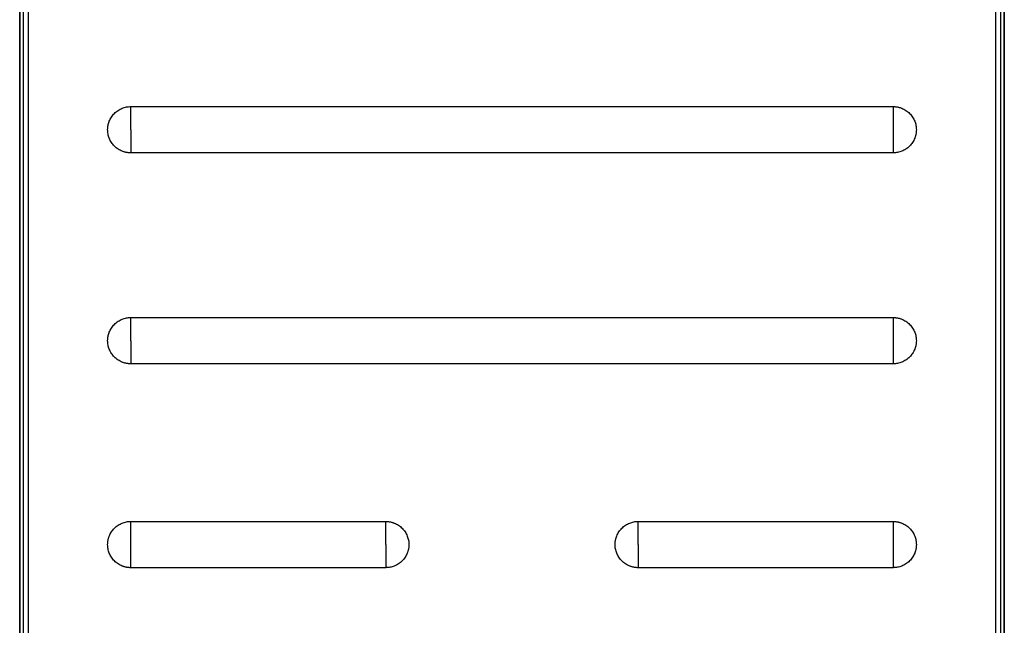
# Model space of a CAD drawing. Header units: millimetres. Extents: x 190.2 to 209.8, y 176 to 224.
# Tile 3 of 9: x 190.2 to 209.8, y 188 to 200. Entities that reach past the tile are written whole.
import ezdxf

# ---------------------------------------------------------------- set-up
doc = ezdxf.new("R2010")
doc.units = ezdxf.units.MM

msp = doc.modelspace()

# ---------------------------------------------------------------- linework, layer by layer
at = {"color": 7, "linetype": 'Continuous', "lineweight": 25}
for p, q in [((190.25, 183.796), (190.25, 207.549)), ((190.25, 207.539), (190.25, 183.61)), ((209.75, 183.61), (209.75, 207.539)), ((209.75, 207.531), (209.75, 183.796)), ((190.323, 178.599), (190.323, 205.954)), ((190.423, 178.599), (190.423, 205.954)), ((209.577, 205.954), (209.577, 178.599)), ((209.677, 205.954), (209.677, 178.599)), ((192.45, 198.277), (207.55, 198.277)), ((192.45, 197.819), (192.45, 198.277)), ((207.55, 198.277), (207.55, 197.819)), ((192.45, 197.819), (192.45, 197.361)), ((207.55, 197.819), (207.55, 197.361)), ((207.55, 197.361), (192.45, 197.361)), ((192.45, 194.097), (207.55, 194.097)), ((192.45, 193.639), (192.45, 194.097)), ((207.55, 194.097), (207.55, 193.639)), ((192.45, 193.639), (192.45, 193.181)), ((207.55, 193.639), (207.55, 193.181)), ((207.55, 193.181), (192.45, 193.181)), ((192.45, 190.057), (197.5, 190.057)), ((192.45, 189.599), (192.45, 190.057)), ((197.5, 189.599), (197.5, 190.057)), ((202.5, 190.057), (207.55, 190.057)), ((202.5, 189.599), (202.5, 190.057)), ((207.55, 190.057), (207.55, 189.599)), ((192.45, 189.141), (192.45, 189.599)), ((197.5, 189.599), (197.5, 189.141)), ((202.5, 189.599), (202.5, 189.141)), ((207.55, 189.599), (207.55, 189.141)), ((197.5, 189.141), (192.45, 189.141)), ((207.55, 189.141), (202.5, 189.141))]:
    msp.add_line(p, q, dxfattribs=at)
for points, knots in [([(191.992, 197.819), (191.992, 197.826), (191.992, 197.84), (191.994, 197.862), (191.996, 197.883), (192, 197.905), (192.004, 197.926), (192.01, 197.946), (192.016, 197.967), (192.027, 197.995), (192.042, 198.03), (192.066, 198.07), (192.094, 198.108), (192.125, 198.143), (192.161, 198.175), (192.199, 198.203), (192.239, 198.226), (192.28, 198.245), (192.322, 198.26), (192.364, 198.27), (192.407, 198.276), (192.436, 198.277), (192.45, 198.277)], [0, 0, 0, 0, 0.030233, 0.060268, 0.090169, 0.120005, 0.149844, 0.179752, 0.209798, 0.240047, 0.304323, 0.368671, 0.434315, 0.500032, 0.565676, 0.631394, 0.695669, 0.760018, 0.82027, 0.879991, 0.939721, 1, 1, 1, 1]), ([(207.55, 198.277), (207.557, 198.277), (207.572, 198.277), (207.593, 198.275), (207.615, 198.273), (207.636, 198.269), (207.657, 198.265), (207.678, 198.259), (207.698, 198.253), (207.726, 198.242), (207.761, 198.226), (207.801, 198.203), (207.839, 198.175), (207.875, 198.143), (207.906, 198.108), (207.934, 198.07), (207.958, 198.03), (207.976, 197.989), (207.991, 197.947), (208.001, 197.905), (208.007, 197.862), (208.008, 197.833), (208.008, 197.819)], [0, 0, 0, 0, 0.030233, 0.060268, 0.090169, 0.120005, 0.149844, 0.179752, 0.209798, 0.240047, 0.304323, 0.368671, 0.434315, 0.500032, 0.565676, 0.631394, 0.695669, 0.760018, 0.82027, 0.879991, 0.939721, 1, 1, 1, 1]), ([(192.45, 197.361), (192.443, 197.361), (192.428, 197.361), (192.407, 197.362), (192.385, 197.365), (192.364, 197.368), (192.343, 197.373), (192.322, 197.378), (192.302, 197.385), (192.274, 197.395), (192.239, 197.411), (192.199, 197.435), (192.161, 197.462), (192.125, 197.494), (192.094, 197.529), (192.066, 197.567), (192.042, 197.608), (192.024, 197.649), (192.009, 197.691), (191.999, 197.733), (191.993, 197.776), (191.992, 197.804), (191.992, 197.819)], [0, 0, 0, 0, 0.0302333, 0.0602677, 0.0901693, 0.1200055, 0.149844, 0.1797525, 0.2097981, 0.2400472, 0.3043227, 0.3686714, 0.4343146, 0.5000325, 0.5656757, 0.6313936, 0.6956691, 0.7600178, 0.8202698, 0.8799908, 0.9397209, 1, 1, 1, 1]), ([(208.008, 197.819), (208.008, 197.812), (208.008, 197.797), (208.006, 197.775), (208.004, 197.754), (208, 197.733), (207.996, 197.712), (207.99, 197.691), (207.984, 197.67), (207.973, 197.642), (207.958, 197.608), (207.934, 197.567), (207.906, 197.529), (207.875, 197.494), (207.839, 197.462), (207.801, 197.435), (207.761, 197.411), (207.72, 197.392), (207.678, 197.378), (207.636, 197.368), (207.593, 197.362), (207.564, 197.361), (207.55, 197.361)], [0, 0, 0, 0, 0.030233, 0.060268, 0.090169, 0.120005, 0.149844, 0.179752, 0.209798, 0.240047, 0.304323, 0.368671, 0.434315, 0.500032, 0.565676, 0.631394, 0.695669, 0.760018, 0.82027, 0.879991, 0.939721, 1, 1, 1, 1]), ([(191.992, 193.639), (191.992, 193.646), (191.992, 193.66), (191.994, 193.682), (191.996, 193.703), (192, 193.725), (192.004, 193.746), (192.01, 193.766), (192.016, 193.787), (192.027, 193.815), (192.042, 193.85), (192.066, 193.89), (192.094, 193.928), (192.125, 193.963), (192.161, 193.995), (192.199, 194.023), (192.239, 194.046), (192.28, 194.065), (192.322, 194.08), (192.364, 194.09), (192.407, 194.096), (192.436, 194.097), (192.45, 194.097)], [0, 0, 0, 0, 0.0302333, 0.0602677, 0.0901693, 0.1200055, 0.149844, 0.1797525, 0.2097981, 0.2400472, 0.3043227, 0.3686714, 0.4343146, 0.5000325, 0.5656757, 0.6313936, 0.6956691, 0.7600178, 0.8202698, 0.8799908, 0.9397209, 1, 1, 1, 1]), ([(207.55, 194.097), (207.557, 194.097), (207.572, 194.097), (207.593, 194.095), (207.615, 194.093), (207.636, 194.089), (207.657, 194.085), (207.678, 194.079), (207.698, 194.073), (207.726, 194.062), (207.761, 194.046), (207.801, 194.023), (207.839, 193.995), (207.875, 193.963), (207.906, 193.928), (207.934, 193.89), (207.958, 193.85), (207.976, 193.809), (207.991, 193.767), (208.001, 193.725), (208.007, 193.682), (208.008, 193.653), (208.008, 193.639)], [0, 0, 0, 0, 0.030233, 0.060268, 0.090169, 0.120005, 0.149844, 0.179752, 0.209798, 0.240047, 0.304323, 0.368671, 0.434315, 0.500032, 0.565676, 0.631394, 0.695669, 0.760018, 0.82027, 0.879991, 0.939721, 1, 1, 1, 1]), ([(192.45, 193.181), (192.443, 193.181), (192.428, 193.181), (192.407, 193.182), (192.385, 193.185), (192.364, 193.188), (192.343, 193.193), (192.322, 193.198), (192.302, 193.205), (192.274, 193.215), (192.239, 193.231), (192.199, 193.255), (192.161, 193.282), (192.125, 193.314), (192.094, 193.349), (192.066, 193.387), (192.042, 193.428), (192.024, 193.469), (192.009, 193.511), (191.999, 193.553), (191.993, 193.596), (191.992, 193.624), (191.992, 193.639)], [0, 0, 0, 0, 0.0302333, 0.0602677, 0.0901693, 0.1200055, 0.149844, 0.1797525, 0.2097981, 0.2400472, 0.3043227, 0.3686714, 0.4343146, 0.5000325, 0.5656757, 0.6313936, 0.6956691, 0.7600178, 0.8202698, 0.8799908, 0.9397209, 1, 1, 1, 1]), ([(208.008, 193.639), (208.008, 193.632), (208.008, 193.617), (208.006, 193.595), (208.004, 193.574), (208, 193.553), (207.996, 193.532), (207.99, 193.511), (207.984, 193.49), (207.973, 193.462), (207.958, 193.428), (207.934, 193.387), (207.906, 193.349), (207.875, 193.314), (207.839, 193.282), (207.801, 193.255), (207.761, 193.231), (207.72, 193.212), (207.678, 193.198), (207.636, 193.188), (207.593, 193.182), (207.564, 193.181), (207.55, 193.181)], [0, 0, 0, 0, 0.030233, 0.060268, 0.090169, 0.120005, 0.149844, 0.179752, 0.209798, 0.240047, 0.304323, 0.368671, 0.434315, 0.500032, 0.565676, 0.631394, 0.695669, 0.760018, 0.82027, 0.879991, 0.939721, 1, 1, 1, 1]), ([(191.992, 189.599), (191.992, 189.606), (191.992, 189.62), (191.994, 189.642), (191.996, 189.663), (192, 189.685), (192.004, 189.706), (192.01, 189.726), (192.016, 189.747), (192.027, 189.775), (192.042, 189.81), (192.066, 189.85), (192.094, 189.888), (192.125, 189.923), (192.161, 189.955), (192.199, 189.983), (192.239, 190.006), (192.28, 190.025), (192.322, 190.04), (192.364, 190.05), (192.407, 190.056), (192.436, 190.057), (192.45, 190.057)], [0, 0, 0, 0, 0.030233, 0.060268, 0.090169, 0.120005, 0.149844, 0.179752, 0.209798, 0.240047, 0.304323, 0.368671, 0.434315, 0.500032, 0.565676, 0.631394, 0.695669, 0.760018, 0.82027, 0.879991, 0.939721, 1, 1, 1, 1]), ([(197.5, 190.057), (197.507, 190.057), (197.522, 190.057), (197.543, 190.055), (197.565, 190.053), (197.586, 190.049), (197.607, 190.045), (197.628, 190.039), (197.648, 190.033), (197.676, 190.022), (197.711, 190.006), (197.751, 189.983), (197.789, 189.955), (197.825, 189.923), (197.856, 189.888), (197.884, 189.85), (197.908, 189.81), (197.926, 189.769), (197.941, 189.727), (197.951, 189.685), (197.957, 189.642), (197.958, 189.613), (197.958, 189.599)], [0, 0, 0, 0, 0.0302333, 0.0602677, 0.0901693, 0.1200055, 0.149844, 0.1797525, 0.2097981, 0.2400472, 0.3043227, 0.3686714, 0.4343146, 0.5000325, 0.5656757, 0.6313936, 0.6956691, 0.7600178, 0.8202698, 0.8799908, 0.9397209, 1, 1, 1, 1]), ([(202.042, 189.599), (202.042, 189.606), (202.042, 189.62), (202.044, 189.642), (202.046, 189.663), (202.05, 189.685), (202.054, 189.706), (202.06, 189.726), (202.066, 189.747), (202.077, 189.775), (202.092, 189.81), (202.116, 189.85), (202.144, 189.888), (202.175, 189.923), (202.211, 189.955), (202.249, 189.983), (202.289, 190.006), (202.33, 190.025), (202.372, 190.04), (202.414, 190.05), (202.457, 190.056), (202.486, 190.057), (202.5, 190.057)], [0, 0, 0, 0, 0.030233, 0.060268, 0.090169, 0.120005, 0.149844, 0.179752, 0.209798, 0.240047, 0.304323, 0.368671, 0.434315, 0.500032, 0.565676, 0.631394, 0.695669, 0.760018, 0.82027, 0.879991, 0.939721, 1, 1, 1, 1]), ([(207.55, 190.057), (207.557, 190.057), (207.572, 190.057), (207.593, 190.055), (207.615, 190.053), (207.636, 190.049), (207.657, 190.045), (207.678, 190.039), (207.698, 190.033), (207.726, 190.022), (207.761, 190.006), (207.801, 189.983), (207.839, 189.955), (207.875, 189.923), (207.906, 189.888), (207.934, 189.85), (207.958, 189.81), (207.976, 189.769), (207.991, 189.727), (208.001, 189.685), (208.007, 189.642), (208.008, 189.613), (208.008, 189.599)], [0, 0, 0, 0, 0.030233, 0.060268, 0.090169, 0.120005, 0.149844, 0.179752, 0.209798, 0.240047, 0.304323, 0.368671, 0.434315, 0.500032, 0.565676, 0.631394, 0.695669, 0.760018, 0.82027, 0.879991, 0.939721, 1, 1, 1, 1]), ([(192.45, 189.141), (192.443, 189.141), (192.428, 189.141), (192.407, 189.142), (192.385, 189.145), (192.364, 189.148), (192.343, 189.153), (192.322, 189.158), (192.302, 189.165), (192.274, 189.175), (192.239, 189.191), (192.199, 189.215), (192.161, 189.242), (192.125, 189.274), (192.094, 189.309), (192.066, 189.347), (192.042, 189.388), (192.024, 189.429), (192.009, 189.471), (191.999, 189.513), (191.993, 189.556), (191.992, 189.584), (191.992, 189.599)], [0, 0, 0, 0, 0.030233, 0.060268, 0.090169, 0.120005, 0.149844, 0.179752, 0.209798, 0.240047, 0.304323, 0.368671, 0.434315, 0.500032, 0.565676, 0.631394, 0.695669, 0.760018, 0.82027, 0.879991, 0.939721, 1, 1, 1, 1]), ([(197.958, 189.599), (197.958, 189.592), (197.958, 189.577), (197.956, 189.555), (197.954, 189.534), (197.95, 189.513), (197.946, 189.492), (197.94, 189.471), (197.934, 189.45), (197.923, 189.422), (197.908, 189.388), (197.884, 189.347), (197.856, 189.309), (197.825, 189.274), (197.789, 189.242), (197.751, 189.215), (197.711, 189.191), (197.67, 189.172), (197.628, 189.158), (197.586, 189.148), (197.543, 189.142), (197.514, 189.141), (197.5, 189.141)], [0, 0, 0, 0, 0.0302333, 0.0602677, 0.0901693, 0.1200055, 0.149844, 0.1797525, 0.2097981, 0.2400472, 0.3043227, 0.3686714, 0.4343146, 0.5000325, 0.5656757, 0.6313936, 0.6956691, 0.7600178, 0.8202698, 0.8799908, 0.9397209, 1, 1, 1, 1]), ([(202.5, 189.141), (202.493, 189.141), (202.478, 189.141), (202.457, 189.142), (202.435, 189.145), (202.414, 189.148), (202.393, 189.153), (202.372, 189.158), (202.352, 189.165), (202.324, 189.175), (202.289, 189.191), (202.249, 189.215), (202.211, 189.242), (202.175, 189.274), (202.144, 189.309), (202.116, 189.347), (202.092, 189.388), (202.074, 189.429), (202.059, 189.471), (202.049, 189.513), (202.043, 189.556), (202.042, 189.584), (202.042, 189.599)], [0, 0, 0, 0, 0.030233, 0.060268, 0.090169, 0.120005, 0.149844, 0.179752, 0.209798, 0.240047, 0.304323, 0.368671, 0.434315, 0.500032, 0.565676, 0.631394, 0.695669, 0.760018, 0.82027, 0.879991, 0.939721, 1, 1, 1, 1]), ([(208.008, 189.599), (208.008, 189.592), (208.008, 189.577), (208.006, 189.555), (208.004, 189.534), (208, 189.513), (207.996, 189.492), (207.99, 189.471), (207.984, 189.45), (207.973, 189.422), (207.958, 189.388), (207.934, 189.347), (207.906, 189.309), (207.875, 189.274), (207.839, 189.242), (207.801, 189.215), (207.761, 189.191), (207.72, 189.172), (207.678, 189.158), (207.636, 189.148), (207.593, 189.142), (207.564, 189.141), (207.55, 189.141)], [0, 0, 0, 0, 0.030233, 0.060268, 0.090169, 0.120005, 0.149844, 0.179752, 0.209798, 0.240047, 0.304323, 0.368671, 0.434315, 0.500032, 0.565676, 0.631394, 0.695669, 0.760018, 0.82027, 0.879991, 0.939721, 1, 1, 1, 1])]:
    msp.add_open_spline(points, degree=3, knots=knots, dxfattribs=at)

doc.saveas('drawing.dxf')
